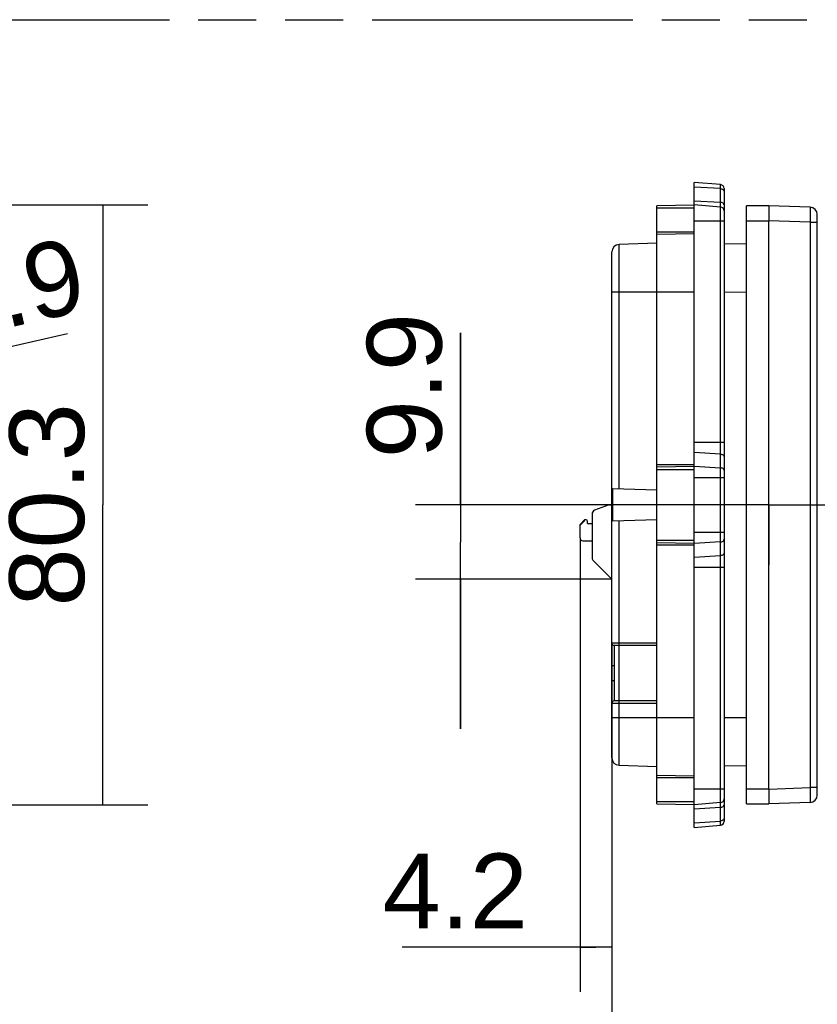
# Model space of a CAD drawing. Header units: millimetres. Extents: x 0 to 210, y 0 to 297.
# Tile 15 of 23: x 100 to 127, y 150 to 183. Entities that reach past the tile are written whole.
import ezdxf
from ezdxf.enums import TextEntityAlignment as Align

# ---------------------------------------------------------------- set-up
doc = ezdxf.new("R2010")
doc.units = ezdxf.units.MM
doc.header["$LTSCALE"] = 19.36
doc.linetypes.add('CENTER', pattern=[0.6, 0.375, -0.075, 0.075, -0.075])
doc.linetypes.add('PHANTOM', pattern=[0.8, 0.45, -0.05, 0.1, -0.05, 0.1, -0.05])
doc.layers.get('0').update_dxf_attribs({"linetype": 'CONTINUOUS'})
for name, color, linetype in [('DEFAULT_3', 7, 'PHANTOM'), ('Z_DIM_2D', 7, 'CONTINUOUS'), ('Z_START_DATUMS', 7, 'CONTINUOUS')]:
    doc.layers.add(name, color=color, linetype=linetype)
doc.styles.add('TEXTSTYLE_3', font='helveticaneueltw1g-ltcn.otf')
doc.styles.add('TEXTSTYLE_4', font='gdt', dxfattribs={"width": 0.7})
doc.dimstyles.new('DIMSTYLE_1', dxfattribs={"dimtxt": 2.5, "dimasz": 3.5, "dimexe": 1.5, "dimexo": 0, "dimtad": 1, "dimdec": 1, "dimlfac": 4, "dimdsep": 46, "dimtxsty": 'TEXTSTYLE_3', "dimcen": 0.09, "dimclrt": 5, "dimadec": 0, "dimazin": 0, "dimtp": 0.2, "dimtm": 0.2, "dimtfac": 1, "dimtdec": 1, "dimtofl": 0, "dimtmove": 0, "dimatfit": 3, "dimfxl": 0, "dimtolj": 1, "dimarcsym": 0})
doc.dimstyles.new('DIMSTYLE_2', dxfattribs={"dimtxt": 2.5, "dimasz": 3.5, "dimexe": 1.5, "dimexo": 0, "dimtad": 1, "dimdec": 1, "dimlfac": 4, "dimdsep": 46, "dimtxsty": 'TEXTSTYLE_3', "dimcen": 0.09, "dimclrt": 5, "dimadec": 0, "dimazin": 0, "dimtp": 0.3, "dimtm": 0.3, "dimtfac": 1, "dimtdec": 1, "dimtofl": 0, "dimtmove": 0, "dimatfit": 3, "dimfxl": 0, "dimtolj": 1, "dimarcsym": 0})
doc.dimstyles.new('DIMSTYLE_3', dxfattribs={"dimtxt": 2.5, "dimasz": 3.5, "dimexe": 1.5, "dimexo": 0, "dimtad": 1, "dimdec": 1, "dimlfac": 4, "dimdsep": 46, "dimtxsty": 'TEXTSTYLE_3', "dimcen": 0.09, "dimclrt": 5, "dimadec": 0, "dimazin": 0, "dimtp": 0.3, "dimtm": 0.3, "dimtfac": 1, "dimtdec": 1, "dimtmove": 0, "dimatfit": 2, "dimfxl": 0, "dimtolj": 1, "dimarcsym": 0})
doc.dimstyles.new('DIMSTYLE_4', dxfattribs={"dimtxt": 2.5, "dimasz": 3.5, "dimexe": 1.5, "dimexo": 0, "dimtad": 1, "dimdec": 1, "dimlfac": 4, "dimdsep": 46, "dimtxsty": 'TEXTSTYLE_3', "dimcen": 0.09, "dimclrt": 5, "dimadec": 0, "dimazin": 0, "dimtp": 0.1, "dimtm": 0.1, "dimtfac": 1, "dimtdec": 1, "dimtofl": 0, "dimtmove": 0, "dimatfit": 3, "dimfxl": 0, "dimtolj": 1, "dimarcsym": 0})

# ---------------------------------------------------------------- blocks, each defined once
blk = doc.blocks.new('*D5')
at = {"layer": 'Z_DIM_2D', "color": 2, "linetype": 'Continuous'}
for p, q in [((89.799, 176.492), (104.582, 176.492)), ((103.082, 176.492), (103.082, 166.46)), ((103.082, 156.427), (103.082, 166.46)), ((89.799, 156.427), (104.582, 156.427))]:
    blk.add_line(p, q, dxfattribs=at)
at = {"layer": 'Z_DIM_2D', "color": 5, "linetype": 'Continuous', "style": 'TEXTSTYLE_3'}
blk.add_text('80.3', height=2.5, rotation=90, dxfattribs=at).set_placement((102.457, 166.46), align=Align.CENTER)
blk = doc.blocks.new('_NONE')
blk = doc.blocks.new('*D7')
at = {"layer": 'Z_DIM_2D', "color": 2, "linetype": 'Continuous'}
for p, q in [((115.029, 166.457), (115.029, 172.216)), ((115.029, 172.216), (115.029, 165.214)), ((120.089, 166.457), (113.529, 166.457)), ((115.029, 158.971), (115.029, 165.214)), ((120.089, 163.971), (113.529, 163.971)), ((115.029, 163.971), (115.029, 158.971))]:
    blk.add_line(p, q, dxfattribs=at)
at = {"layer": 'Z_DIM_2D', "color": 5, "linetype": 'Continuous', "style": 'TEXTSTYLE_3'}
blk.add_text('9.9', height=2.5, rotation=90, dxfattribs=at).set_placement((114.404, 168.018))
blk = doc.blocks.new('*D8')
at = {"layer": 'Z_DIM_2D', "color": 2, "linetype": 'Continuous'}
for p, q in [((77.049, 166.46), (101.904, 172.19)), ((85.441, 168.395), (77.049, 166.46)), ((68.657, 164.525), (77.049, 166.46))]:
    blk.add_line(p, q, dxfattribs=at)
at = {"layer": 'Z_DIM_2D', "color": 5, "linetype": 'Continuous'}
for s, style, p in [('68.9', 'TEXTSTYLE_3', (96.037, 171.479)), ('n', 'TEXTSTYLE_4', (92.789, 170.73))]:
    blk.add_text(s, height=2.5, rotation=12.9838, dxfattribs=dict(at, style=style)).set_placement(p)
blk = doc.blocks.new('*D9')
at = {"layer": 'Z_DIM_2D', "color": 2, "linetype": 'Continuous'}
for p, q in [((119.029, 165.357), (119.029, 150.177)), ((120.089, 161.841), (120.089, 150.177)), ((119.559, 151.677), (113.088, 151.677)), ((119.029, 151.677), (119.559, 151.677)), ((120.089, 151.677), (119.559, 151.677))]:
    blk.add_line(p, q, dxfattribs=at)
at = {"layer": 'Z_DIM_2D', "color": 5, "linetype": 'Continuous', "style": 'TEXTSTYLE_3'}
blk.add_text('4.2', height=2.5, dxfattribs=at).set_placement((117.285, 152.302), align=Align.RIGHT)
blk = doc.blocks.new('*D10')
at = {"layer": 'Z_DIM_2D', "color": 2, "linetype": 'Continuous'}
for p, q in [((129.418, 158.701), (129.418, 145.177)), ((120.089, 158.003), (120.089, 145.177)), ((120.089, 146.677), (124.753, 146.677)), ((129.418, 146.677), (124.753, 146.677)), ((124.753, 146.677), (143.794, 146.677))]:
    blk.add_line(p, q, dxfattribs=at)
at = {"layer": 'Z_DIM_2D', "color": 5, "linetype": 'Continuous', "style": 'TEXTSTYLE_3'}
for s, p in [('37.3', (130.874, 147.302)), ('-42.3', (136.751, 147.302))]:
    blk.add_text(s, height=2.5, dxfattribs=at).set_placement(p)

msp = doc.modelspace()

# ---------------------------------------------------------------- linework, layer by layer
at = {"color": 7, "linetype": 'Continuous'}
for p, q in [((122.839, 155.677), (122.839, 177.242)), ((123.725, 177.165), (122.839, 177.242)), ((123.839, 177.04), (123.839, 155.879)), ((122.839, 176.481), (121.589, 176.46)), ((121.589, 156.46), (121.589, 176.46)), ((123.725, 176.415), (122.839, 176.492)), ((124.589, 156.46), (124.589, 176.46)), ((125.339, 176.46), (124.589, 176.46)), ((126.714, 176.412), (125.339, 176.46)), ((125.339, 176.46), (125.339, 176.089)), ((126.955, 156.757), (126.955, 176.162)), ((125.339, 176.089), (125.339, 176.085)), ((125.339, 176.085), (125.339, 175.96)), ((125.339, 156.96), (125.339, 175.96)), ((122.839, 175.519), (121.589, 175.497)), ((121.589, 175.21), (120.33, 175.166)), ((123.839, 175.189), (124.589, 175.196)), ((120.089, 158.003), (120.089, 174.916)), ((122.839, 167.744), (121.589, 167.722)), ((120.118, 165.924), (120.118, 167.011)), ((120.118, 167.011), (121.589, 166.96)), ((120.004, 166.457), (119.511, 166.277)), ((120.004, 166.457), (120.089, 166.457)), ((119.179, 165.957), (119.029, 165.807)), ((119.029, 165.78), (119.179, 165.921)), ((119.179, 165.921), (119.179, 165.957)), ((119.229, 165.957), (119.179, 165.957)), ((119.429, 166.16), (119.429, 164.683)), ((120.118, 165.924), (121.589, 165.975)), ((119.029, 165.357), (119.029, 165.807)), ((119.279, 165.832), (119.279, 165.907)), ((119.279, 165.832), (119.429, 165.832)), ((119.129, 165.257), (119.429, 165.257)), ((121.589, 165.197), (122.839, 165.175)), ((119.465, 164.595), (120.089, 163.971)), ((120.164, 161.766), (121.589, 161.766)), ((120.164, 161.766), (120.164, 159.903)), ((121.589, 159.903), (120.164, 159.903)), ((120.33, 157.754), (121.589, 157.71)), ((124.589, 157.724), (123.839, 157.73)), ((121.589, 157.422), (122.839, 157.4)), ((125.339, 156.959), (125.339, 156.835)), ((125.339, 156.835), (125.339, 156.83)), ((125.339, 156.83), (125.339, 156.46)), ((121.589, 156.46), (122.839, 156.438)), ((123.725, 156.505), (122.839, 156.427)), ((124.589, 156.46), (125.339, 156.46)), ((126.714, 156.508), (125.339, 156.46)), ((122.839, 155.677), (123.725, 155.755))]:
    msp.add_line(p, q, dxfattribs=at)
at = {"color": 9, "linetype": 'Continuous'}
for p, q in [((123.725, 155.755), (123.725, 177.165)), ((123.725, 177.031), (122.839, 177.086)), ((122.839, 176.629), (123.725, 176.574)), ((121.589, 176.385), (122.839, 176.385)), ((122.839, 175.959), (123.839, 175.959)), ((124.589, 175.96), (125.339, 175.96)), ((126.714, 175.912), (125.339, 175.96)), ((126.714, 175.912), (126.714, 157.007)), ((126.714, 175.912), (126.955, 175.912)), ((122.839, 175.572), (121.589, 175.572)), ((120.33, 167.004), (120.33, 175.166)), ((120.089, 173.585), (122.839, 173.585)), ((124.589, 173.571), (123.839, 173.564)), ((123.839, 168.542), (122.839, 168.542)), ((123.725, 168.157), (122.839, 168.211)), ((122.839, 167.797), (121.589, 167.797)), ((121.589, 167.647), (122.839, 167.647)), ((122.839, 167.754), (123.725, 167.7)), ((122.839, 167.378), (123.839, 167.378)), ((120.33, 161.841), (120.33, 165.931)), ((122.839, 165.272), (121.589, 165.272)), ((123.839, 165.541), (122.839, 165.541)), ((121.589, 165.122), (122.839, 165.122)), ((123.725, 165.22), (122.839, 165.165)), ((122.839, 164.708), (123.725, 164.763)), ((122.839, 164.377), (123.839, 164.377)), ((121.589, 161.841), (120.089, 161.841)), ((120.333, 159.903), (120.333, 161.766)), ((120.089, 161.091), (120.164, 161.091)), ((120.164, 160.578), (120.089, 160.578)), ((120.089, 159.828), (121.589, 159.828)), ((120.33, 157.754), (120.33, 159.828)), ((122.839, 159.335), (120.089, 159.335)), ((123.839, 159.355), (124.589, 159.349)), ((121.589, 157.347), (122.839, 157.347)), ((123.839, 156.96), (122.839, 156.96)), ((125.339, 156.96), (124.589, 156.96)), ((125.339, 156.959), (126.714, 157.007)), ((126.955, 157.007), (126.714, 157.007)), ((122.839, 156.535), (121.589, 156.535)), ((123.725, 156.345), (122.839, 156.29)), ((122.839, 155.833), (123.725, 155.888))]:
    msp.add_line(p, q, dxfattribs=at)
at = {"color": 7, "linetype": 'Continuous'}
for centre, radius, start, end in [((123.714, 177.04), 0.125, 0, 85), ((123.714, 176.29), 0.125, 0, 85), ((126.705, 176.162), 0.25, 0.0004, 87.9992), ((120.339, 174.916), 0.25, 92, 180), ((119.554, 166.16), 0.125, 110, 180), ((119.229, 165.907), 0.05, 0, 90), ((119.129, 165.357), 0.1, 180, 270), ((119.554, 164.683), 0.125, 180, 225), ((120.164, 161.841), 0.075, 180, 270), ((120.164, 159.828), 0.075, 90, 180), ((120.339, 158.003), 0.25, 180, 268), ((126.705, 156.757), 0.25, 272.0008, 359.9993), ((123.714, 156.629), 0.125, 275, 360), ((123.714, 155.879), 0.125, 275, 360)]:
    msp.add_arc(centre, radius, start, end, dxfattribs=at)
at = {"color": 9, "linetype": 'Continuous'}
for points, knots in [([(123.725, 177.031), (123.734, 177.031), (123.769, 177.026), (123.803, 177.009), (123.82, 176.99)], [0, 0, 0, 0, 0.271666, 1, 1, 1, 1]), ([(123.82, 176.99), (123.823, 176.987), (123.833, 176.973), (123.839, 176.956), (123.839, 176.943)], [0, 0, 0, 0, 0.266202, 1, 1, 1, 1]), ([(123.839, 176.486), (123.839, 176.497), (123.832, 176.521), (123.806, 176.549), (123.769, 176.568), (123.74, 176.573), (123.725, 176.574)], [0, 0, 0, 0, 0.211113, 0.445896, 0.711764, 1, 1, 1, 1]), ([(126.714, 176.412), (126.715, 176.412), (126.714, 176.407), (126.716, 176.401), (126.716, 176.388), (126.717, 176.372), (126.717, 176.351), (126.717, 176.315), (126.717, 176.261), (126.717, 176.186), (126.716, 176.101), (126.715, 176.008), (126.714, 175.944), (126.714, 175.912)], [0, 0, 0, 0, 0.005148, 0.019663, 0.043569, 0.076672, 0.118631, 0.169076, 0.29338, 0.444835, 0.617561, 0.805106, 1, 1, 1, 1]), ([(123.725, 168.157), (123.74, 168.156), (123.769, 168.15), (123.806, 168.131), (123.832, 168.103), (123.839, 168.08), (123.839, 168.069)], [0, 0, 0, 0, 0.288236, 0.554104, 0.788887, 1, 1, 1, 1]), ([(123.839, 167.611), (123.839, 167.623), (123.832, 167.646), (123.806, 167.674), (123.769, 167.693), (123.74, 167.699), (123.725, 167.7)], [0, 0, 0, 0, 0.211113, 0.445896, 0.711764, 1, 1, 1, 1]), ([(123.725, 165.22), (123.74, 165.221), (123.769, 165.226), (123.806, 165.245), (123.832, 165.273), (123.839, 165.297), (123.839, 165.308)], [0, 0, 0, 0, 0.288236, 0.554104, 0.788887, 1, 1, 1, 1]), ([(123.839, 164.851), (123.839, 164.84), (123.832, 164.816), (123.806, 164.788), (123.769, 164.769), (123.74, 164.764), (123.725, 164.763)], [0, 0, 0, 0, 0.211113, 0.445896, 0.711764, 1, 1, 1, 1]), ([(120.333, 161.766), (120.332, 161.766), (120.333, 161.769), (120.332, 161.772), (120.331, 161.779), (120.331, 161.793), (120.33, 161.814), (120.33, 161.831), (120.33, 161.841)], [0, 0, 0, 0, 0.020395, 0.07751, 0.170017, 0.29417, 0.618051, 1, 1, 1, 1]), ([(120.33, 159.828), (120.33, 159.838), (120.33, 159.856), (120.331, 159.877), (120.331, 159.89), (120.332, 159.897), (120.333, 159.9), (120.332, 159.903), (120.333, 159.903)], [0, 0, 0, 0, 0.381949, 0.70583, 0.829983, 0.92249, 0.979605, 1, 1, 1, 1]), ([(126.714, 157.007), (126.714, 156.975), (126.715, 156.911), (126.716, 156.819), (126.717, 156.733), (126.717, 156.659), (126.717, 156.604), (126.717, 156.568), (126.717, 156.547), (126.716, 156.531), (126.716, 156.518), (126.714, 156.513), (126.715, 156.508), (126.714, 156.508)], [0, 0, 0, 0, 0.194894, 0.38244, 0.555166, 0.70662, 0.830924, 0.88137, 0.923328, 0.956431, 0.980337, 0.994852, 1, 1, 1, 1]), ([(123.725, 156.345), (123.74, 156.346), (123.769, 156.351), (123.806, 156.37), (123.832, 156.398), (123.839, 156.422), (123.839, 156.433)], [0, 0, 0, 0, 0.288236, 0.554104, 0.788887, 1, 1, 1, 1]), ([(123.82, 155.929), (123.815, 155.923), (123.788, 155.9), (123.752, 155.89), (123.725, 155.888)], [0, 0, 0, 0, 0.228385, 1, 1, 1, 1]), ([(123.839, 155.976), (123.839, 155.972), (123.837, 155.955), (123.829, 155.939), (123.82, 155.929)], [0, 0, 0, 0, 0.240831, 1, 1, 1, 1])]:
    msp.add_open_spline(points, degree=3, knots=knots, dxfattribs=at)
at = {"layer": 'DEFAULT_3', "color": 91, "linetype": 'PHANTOM', "true_color": 0x80ff80}
msp.add_line((50.129, 182.68), (150.129, 182.68), dxfattribs=at)
at = {"layer": 'Z_START_DATUMS', "color": 7, "linetype": 'CENTER'}
for q in [(125.339, 168.46), (118.851, 166.46), (130.432, 166.46), (125.339, 164.46)]:
    msp.add_line((125.339, 166.46), q, dxfattribs=at)

# ---------------------------------------------------------------- dimensions: what is measured, and where the dimension line sits
at = {"layer": 'Z_DIM_2D', "color": 2, "linetype": 'Continuous'}
for base, p1, p2, angle, dimstyle, picture, middle in [((103.082, 176.492), (89.799, 156.427), (89.799, 176.492), 90, 'DIMSTYLE_2', '*D5', (103.082, 166.46)), ((115.029, 163.971), (120.089, 166.457), (120.089, 163.971), 270, 'DIMSTYLE_1', '*D7', (115.029, 170.117)), ((119.029, 151.677), (120.089, 161.841), (119.029, 165.357), 180, 'DIMSTYLE_4', '*D9', (115.158, 151.677))]:
    dim = msp.add_linear_dim(base=base, p1=p1, p2=p2, angle=angle, dimstyle=dimstyle, override={"dimblk1": 'NONE', "dimblk2": 'NONE', "dimsah": 1}, dxfattribs=at)
    dim.commit()
    dim.dimension.update_dxf_attribs({"geometry": picture, "text_midpoint": middle, "dimtype": 160})
dim = msp.add_diameter_dim_2p(p1=(85.441, 168.395), p2=(68.657, 164.525), text='%%c<>', dimstyle='DIMSTYLE_3', override={"dimpost": '<>', "dimblk1": 'NONE', "dimblk2": 'NONE', "dimsah": 1}, dxfattribs=at)
dim.commit()
dim.dimension.update_dxf_attribs({"geometry": '*D8', "text_midpoint": (96.996, 172.983), "dimtype": 163})
dim = msp.add_linear_dim(base=(129.418, 146.677), p1=(120.089, 158.003), p2=(129.418, 158.701), text='<>-42.3', dimstyle='DIMSTYLE_2', override={"dimblk1": 'NONE', "dimblk2": 'NONE', "dimsah": 1}, dxfattribs=at)
dim.commit()
dim.dimension.update_dxf_attribs({"geometry": '*D10', "text_midpoint": (137.334, 146.677), "dimtype": 160})

doc.saveas('drawing.dxf')
